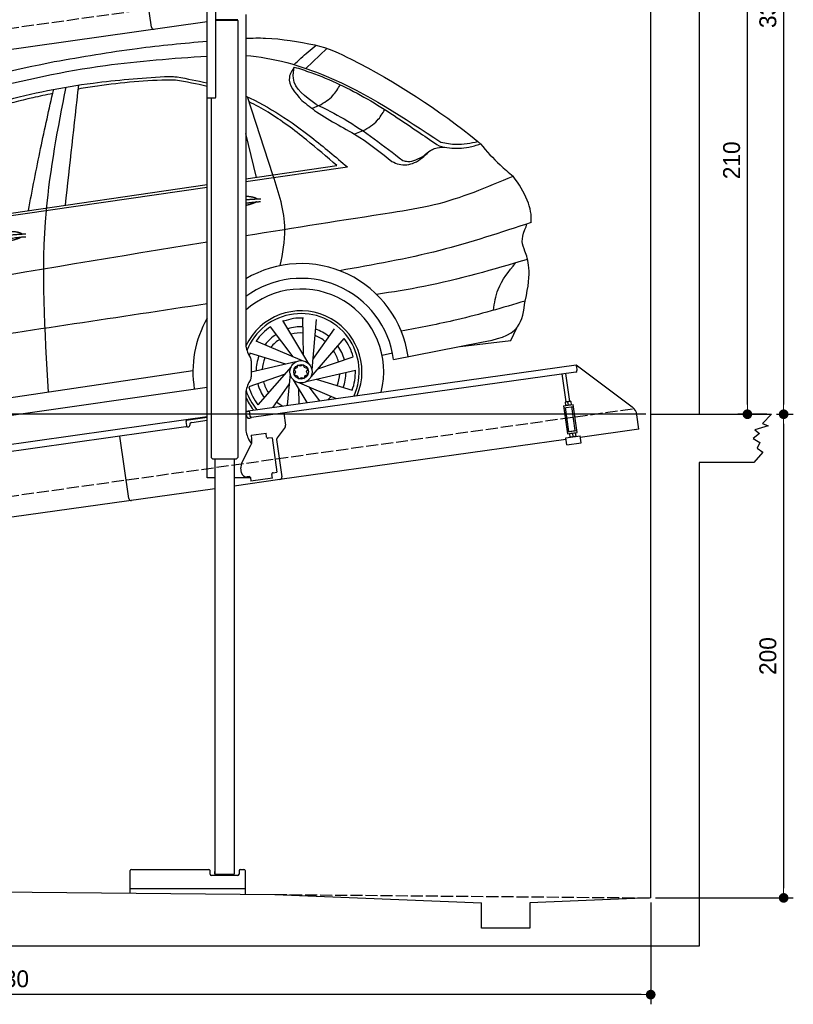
# Model space of a CAD drawing. Extents: x 13 to 6414, y -200 to 6101.
# Tile 5 of 6: x 3214 to 6414, y -200 to 3871. Entities that reach past the tile are written whole.
import ezdxf

# ---------------------------------------------------------------- set-up
doc = ezdxf.new("R2010")
doc.units = 0
doc.header["$LTSCALE"] = 10
doc.header["$MEASUREMENT"] = 0
doc.linetypes.add('GEN3', pattern=[6.25, 5, -1.25])
doc.layers.get('0').update_dxf_attribs({"linetype": 'CONTINUOUS'})
doc.layers.get('DEFPOINTS').update_dxf_attribs({"linetype": 'CONTINUOUS'})
doc.layers.add('3', color=6, linetype='GEN3')
doc.layers.add('CAR', color=1, linetype='CONTINUOUS')
doc.layers.add('AM_0', color=7, linetype='CONTINUOUS', lineweight=30)
doc.layers.add('AM_5', color=3, linetype='CONTINUOUS', lineweight=15)
doc.dimstyles.new('KLAUS_DXF', dxfattribs={"dimscale": 20, "dimtxt": 3.5, "dimasz": 2, "dimexe": 2, "dimexo": 1, "dimgap": 1.5, "dimtad": 1, "dimlfac": 0.1, "dimdsep": 46, "dimtxsty": 'Standard', "dimblk": 'DOT', "dimcen": 2, "dimclrd": 256, "dimclre": 256, "dimclrt": 2, "dimadec": 0, "dimazin": 0, "dimtfac": 1, "dimtmove": 2, "dimatfit": 3, "dimfxl": 1, "dimtolj": 1, "dimarcsym": 0})

# ---------------------------------------------------------------- blocks, each defined once
blk = doc.blocks.new('_DOT')
at = {"color": 0, "linetype": 'ByBlock'}
blk.add_line((-0.5, 0), (-1, 0), dxfattribs=at)
at = {"color": 0, "linetype": 'ByBlock', "const_width": 0.5}
blk.add_lwpolyline([(-0.25, 0, 1), (0.25, 0, 1)], format="xyb", close=True, dxfattribs=at)
blk = doc.blocks.new('*D9')
at = {"layer": 'AM_5', "lineweight": -2, "transparency": 16777216}
for p, q in [((5804.1, 2240), (84.1, 2240)), ((124.1, 330), (124.1, 2200)), ((504.1, 290), (84.1, 290))]:
    blk.add_line(p, q, dxfattribs=at)
at = {"layer": 'DEFPOINTS', "color": 0, "transparency": 16777216}
for p in [(124.1, 2240), (5824.1, 2240), (524.1, 290)]:
    blk.add_point(p, dxfattribs=at)
at = {"layer": 'AM_5', "lineweight": -2, "transparency": 16777216, "xscale": 40, "yscale": 40, "zscale": 40}
for p, rotation in [((124.1, 2240), 90), ((124.1, 290), 270)]:
    blk.add_blockref('_DOT', p, dxfattribs=dict(at, rotation=rotation))
at = {"layer": 'AM_5', "color": 2, "transparency": 16777216, "insert": (59.1, 1265), "char_height": 70, "attachment_point": 5, "rotation": 90}
blk.add_mtext('\\A1;195', dxfattribs=at)
blk = doc.blocks.new('*D10')
at = {"layer": 'AM_5', "lineweight": -2, "transparency": 16777216}
for p, q in [((504.1, 3240), (84.1, 3240)), ((124.1, 2280), (124.1, 3200)), ((5804.1, 2240), (84.1, 2240))]:
    blk.add_line(p, q, dxfattribs=at)
at = {"layer": 'DEFPOINTS', "color": 0, "transparency": 16777216}
for p in [(124.1, 3240), (524.1, 3240), (5824.1, 2240)]:
    blk.add_point(p, dxfattribs=at)
at = {"layer": 'AM_5', "lineweight": -2, "transparency": 16777216, "xscale": 40, "yscale": 40, "zscale": 40}
for p, rotation in [((124.1, 3240), 90), ((124.1, 2240), 270)]:
    blk.add_blockref('_DOT', p, dxfattribs=dict(at, rotation=rotation))
at = {"layer": 'AM_5', "color": 2, "transparency": 16777216, "insert": (59.1, 2740), "char_height": 70, "attachment_point": 5, "rotation": 90}
blk.add_mtext('\\A1;100', dxfattribs=at)
blk = doc.blocks.new('*D11')
at = {"layer": 'AM_5', "lineweight": -2, "transparency": 16777216}
for p, q in [((6044.1, 4340), (6264.1, 4340)), ((6224.1, 2280), (6224.1, 4300)), ((6304.1, 2240), (6184.1, 2240))]:
    blk.add_line(p, q, dxfattribs=at)
at = {"layer": 'DEFPOINTS', "color": 0, "transparency": 16777216}
for p in [(6024.1, 4340), (6224.1, 4340), (6324.1, 2240)]:
    blk.add_point(p, dxfattribs=at)
at = {"layer": 'AM_5', "lineweight": -2, "transparency": 16777216, "xscale": 40, "yscale": 40, "zscale": 40}
for p, rotation in [((6224.1, 4340), 90), ((6224.1, 2240), 270)]:
    blk.add_blockref('_DOT', p, dxfattribs=dict(at, rotation=rotation))
at = {"layer": 'AM_5', "color": 2, "transparency": 16777216, "insert": (6159.1, 3290), "char_height": 70, "attachment_point": 5, "rotation": 90}
blk.add_mtext('\\A1;210', dxfattribs=at)
blk = doc.blocks.new('*D12')
at = {"layer": 'AM_5', "lineweight": -2, "transparency": 16777216}
for p, q in [((6344.1, 2240), (6414.1, 2240)), ((6374.1, 2200), (6374.1, 280)), ((5844.1, 240), (6414.1, 240))]:
    blk.add_line(p, q, dxfattribs=at)
at = {"layer": 'DEFPOINTS', "color": 0, "transparency": 16777216}
for p in [(6324.1, 2240), (5824.1, 240), (6374.1, 240)]:
    blk.add_point(p, dxfattribs=at)
at = {"layer": 'AM_5', "lineweight": -2, "transparency": 16777216, "xscale": 40, "yscale": 40, "zscale": 40}
for p, rotation in [((6374.1, 2240), 90), ((6374.1, 240), 270)]:
    blk.add_blockref('_DOT', p, dxfattribs=dict(at, rotation=rotation))
at = {"layer": 'AM_5', "color": 2, "transparency": 16777216, "insert": (6309.1, 1240), "char_height": 70, "attachment_point": 5, "rotation": 90}
blk.add_mtext('\\A1;200', dxfattribs=at)
blk = doc.blocks.new('*D13')
at = {"layer": 'AM_5', "lineweight": -2, "transparency": 16777216}
for p, q in [((524.1, 270), (524.1, -200)), ((5824.1, 220.9), (5824.1, -200)), ((5784.1, -160), (564.1, -160))]:
    blk.add_line(p, q, dxfattribs=at)
at = {"layer": 'DEFPOINTS', "color": 0, "transparency": 16777216}
for p in [(524.1, 290), (5824.1, 240.9), (524.1, -160)]:
    blk.add_point(p, dxfattribs=at)
at = {"layer": 'AM_5', "lineweight": -2, "transparency": 16777216, "xscale": 40, "yscale": 40, "zscale": 40, "rotation": 180}
blk.add_blockref('_DOT', (524.1, -160), dxfattribs=at)
at = {"layer": 'AM_5', "lineweight": -2, "transparency": 16777216, "xscale": 40, "yscale": 40, "zscale": 40}
blk.add_blockref('_DOT', (5824.1, -160), dxfattribs=at)
at = {"layer": 'AM_5', "color": 2, "transparency": 16777216, "insert": (3174.1, -95), "char_height": 70, "attachment_point": 5}
blk.add_mtext('\\A1;530', dxfattribs=at)
blk = doc.blocks.new('*D14')
at = {"layer": 'AM_5', "lineweight": -2, "transparency": 16777216}
for p, q in [((5844.1, 5590), (6414.1, 5590)), ((6374.1, 5550), (6374.1, 2280)), ((6344.1, 2240), (6414.1, 2240))]:
    blk.add_line(p, q, dxfattribs=at)
at = {"layer": 'DEFPOINTS', "color": 0, "transparency": 16777216}
for p in [(5824.1, 5590), (6324.1, 2240), (6374.1, 2240)]:
    blk.add_point(p, dxfattribs=at)
at = {"layer": 'AM_5', "lineweight": -2, "transparency": 16777216, "xscale": 40, "yscale": 40, "zscale": 40}
for p, rotation in [((6374.1, 5590), 90), ((6374.1, 2240), 270)]:
    blk.add_blockref('_DOT', p, dxfattribs=dict(at, rotation=rotation))
at = {"layer": 'AM_5', "color": 2, "transparency": 16777216, "insert": (6309.1, 3915), "char_height": 70, "attachment_point": 5, "rotation": 90}
blk.add_mtext('\\A1;335', dxfattribs=at)
blk = doc.blocks.new('Car 175  EG')
at = {"layer": 'CAR'}
for p, q in [((17942.7, 2925.1), (18029.7, 3007.7)), ((17807.2, 2484.1), (17701.6, 2806.9)), ((17998.3, 2771.1), (17969.5, 2758.7)), ((17738.9, 2474.2), (17694.5, 2655.1)), ((18179.5, 2666.2), (18144.5, 2652.6)), ((17694.5, 2467.7), (18071.6, 2522.7)), ((17694.5, 2456.6), (18114.8, 2517.3)), ((15904.4, 2206.8), (17534.5, 2444.4)), ((15837.3, 2188.3), (17534.5, 2433.4)), ((17955.3, 1703.5), (17848.1, 1882.3)), ((17933.5, 1739.9), (17930.9, 1895.1)), ((17968.7, 1678.3), (17987, 1886)), ((17890.7, 1732.6), (17797.3, 1856.7)), ((17972.4, 1720.6), (18061.5, 1847.8)), ((18790.6, 1800.4), (18815.7, 1851.6)), ((17929.7, 1716), (17737.9, 1797.6)), ((17964.7, 1650.1), (18101.6, 1807.4)), ((18306.1, 1721.4), (18669.7, 1792.2)), ((18582, 1775.1), (18790.6, 1800.4)), ((18790.6, 1800.4), (18790.6, 1800.4)), ((17860.4, 1701.6), (17711.9, 1747)), ((17901.7, 1711.1), (17717.5, 1668.7)), ((17992.6, 1682.1), (18139.4, 1732.6)), ((18258.8, 1739.1), (18301.3, 1749.3)), ((18262.9, 1713), (18263.1, 1713.1)), ((17476, 1674.8), (15621.3, 1399.3)), ((17881.9, 1690.6), (17744.9, 1533.3)), ((17944.9, 1629.7), (18148.1, 1676.4)), ((17854, 1658.6), (17707.2, 1608.1)), ((17877.9, 1662.4), (17866.4, 1531.8)), ((17891.3, 1637.2), (17947.6, 1543.3)), ((17986.2, 1639.2), (18134.7, 1593.7)), ((15569.8, 1327.3), (17534.5, 1606.5)), ((17874.2, 1620.1), (17807.2, 1524.5)), ((17913.1, 1600.9), (17914.1, 1538.6)), ((17916.9, 1624.7), (18068.4, 1560.2)), ((17955.9, 1608.1), (17999.3, 1550.5))]:
    blk.add_line(p, q, dxfattribs=at)
for points in [[(17905.8, 1686.2), (17894.4, 1680.6), (17899.7, 1669.8)], [(17899.7, 1669.8), (17895.5, 1658.4), (17907.5, 1653.9)], [(17920.9, 1693.7), (17910, 1697.7), (17905.8, 1686.2)], [(17937.8, 1687.5), (17932, 1699.2), (17920.9, 1693.7)], [(17946.4, 1669.9), (17951.1, 1682.6), (17937.8, 1687.5)], [(17940.8, 1654.6), (17951.4, 1659.8), (17946.4, 1669.9)], [(17907.5, 1653.9), (17913.7, 1641.3), (17925.7, 1647.2)], [(17925.7, 1647.2), (17936.6, 1643.2), (17940.8, 1654.6)]]:
    blk.add_lwpolyline(points, dxfattribs=at)
for radius in [46.1, 30.3]:
    blk.add_circle((17923.3, 1670.4), radius, dxfattribs=at)
for centre, radius, start, end in [((17923.3, 1670.4), 447.3, 8.0671, 120.7621), ((17923.3, 1670.6), 386.1, 7.5724, 126.344), ((17923.3, 1670.4), 342.3, 345.8099, 131.9522), ((17923.3, 1670.4), 252, 337.145, 154.8531), ((17923.3, 1670.4), 447.3, 150.3599, 189.1903), ((17923.3, 1670.4), 240.7, 335.5176, 158.5341), ((17926.3, 1667.8), 224.9, 88.0717, 109.5368), ((17923.3, 1670.4), 224.9, 124.0717, 145.5368), ((17923.3, 1670.4), 186, 87.4635, 107.1092), ((17923.3, 1670.4), 186, 51.4635, 71.1092), ((17923.3, 1670.4), 186, 123.4635, 143.1092), ((17923.3, 1670.4), 160.5, 122.9034, 140.8524), ((17923.3, 1670.4), 160.5, 86.9034, 104.8524), ((17923.3, 1670.4), 160.5, 50.9034, 68.8524), ((17923.3, 1670.4), 224.9, 16.0717, 37.5368), ((17923.3, 1670.4), 160.5, 14.9034, 32.8524), ((17923.3, 1670.4), 186, 15.4635, 35.1092), ((17923.3, 1670.4), 224.9, 160.0717, 162.5691), ((17923.3, 1670.4), 186, 159.4635, 179.1092), ((17923.3, 1670.4), 160.5, 158.9034, 176.8524), ((17923.3, 1670.4), 224.9, 340.0717, 1.5368), ((17923.3, 1670.4), 160.5, 194.9034, 212.8524), ((17923.3, 1670.4), 160.5, 338.9034, 356.8524), ((17923.3, 1670.4), 186, 339.4635, 359.1092), ((17923.3, 1670.4), 240.7, 199.0232, 220.2006), ((17923.3, 1670.4), 224.9, 196.0717, 217.5368), ((17923.3, 1670.4), 186, 195.4635, 215.1092), ((17923.3, 1670.4), 252, 204.7758, 218.5906), ((17923.3, 1670.4), 160.5, 314.3716, 320.8524), ((17923.3, 1670.4), 186, 231.4635, 231.5763), ((17923.3, 1670.4), 160.5, 230.9034, 242.1976)]:
    blk.add_arc(centre, radius, start, end, dxfattribs=at)
for points, degree, knots in [([(16902.4, 2952.8), (17016.6, 2972.7), (17226.3, 3009.3), (17438, 3029.4), (17534.5, 3037.6)], 3, [0, 0, 0, 0, 347.738814, 638.059887, 638.059887, 638.059887, 638.059887]), ([(17694.5, 3049.3), (17721.9, 3050.5), (17817.8, 3052.9), (17912.6, 3035), (17980.2, 3022.2)], 3, [36.023232, 36.023232, 36.023232, 36.023232, 118.259253, 323.761641, 323.761641, 323.761641, 323.761641]), ([(17980.2, 3022.2), (18034.4, 3009.8), (18273.4, 2897.4), (18490.6, 2755.8), (18654.8, 2622.5)], 3, [0, 0, 0, 0, 159.874644, 787.271793, 787.271793, 787.271793, 787.271793]), ([(15618.2, 2264.7), (15674.3, 2311.2), (15844.4, 2452.1), (16141.1, 2707.5), (16615.8, 2842.2), (17080.9, 2943.8), (17393.7, 2966.3), (17534.5, 2975.9)], 3, [0, 0, 0, 0, 218.844855, 663.888154, 1156.086056, 1672.421782, 2095.069104, 2095.069104, 2095.069104, 2095.069104]), ([(17694.5, 2978.2), (17808.4, 2969.7), (18101.8, 2885.4), (18349.4, 2720.7), (18501.7, 2619.5)], 3, [139.277208, 139.277208, 139.277208, 139.277208, 481.738996, 1029.18941, 1029.18941, 1029.18941, 1029.18941]), ([(15870.3, 2323.5), (15905.1, 2361.8), (16002.8, 2464), (16183.7, 2597.6), (16428.6, 2705), (16716.3, 2804.6), (17034, 2867.2), (17259.6, 2884.4), (17358.3, 2891.9)], 3, [117.352309, 117.352309, 117.352309, 117.352309, 272.540859, 541.806129, 784.156862, 1072.446581, 1454.195977, 1751.061842, 1751.061842, 1751.061842, 1751.061842]), ([(17404.3, 2875.7), (17398, 2875.8), (17289.8, 2877.4), (17155.3, 2862.8), (17028.2, 2843.7), (17002, 2839.5)], 3, [0, 0, 0, 0, 18.992086, 324.700837, 404.11148, 404.11148, 404.11148, 404.11148]), ([(16895.9, 2820.7), (16868.2, 2815.3), (16735.5, 2787.6), (16485.8, 2714.9), (16203.2, 2589.4), (16018.5, 2448.5), (15942, 2373.8), (15919.7, 2351.2)], 3, [511.867426, 511.867426, 511.867426, 511.867426, 596.429185, 918.958376, 1290.506038, 1516.177085, 1611.41328, 1611.41328, 1611.41328, 1611.41328]), ([(17694.5, 2810.2), (17791.8, 2766.1), (17936.9, 2668.7), (18066.4, 2558.5), (18114.8, 2517.3)], 3, [295.386562, 295.386562, 295.386562, 295.386562, 615.655515, 806.888338, 806.888338, 806.888338, 806.888338]), ([(18071.6, 2522.7), (18029.9, 2558.7), (17939, 2637.2), (17818.8, 2727.3), (17735.2, 2773.2), (17708.3, 2786.4)], 3, [0, 0, 0, 0, 165.293778, 360.516734, 449.744426, 449.744426, 449.744426, 449.744426]), ([(17986.3, 2775.9), (18025.5, 2757.3), (18152.1, 2692.4), (18265.4, 2605.1), (18344.3, 2544.3)], 3, [173.791125, 173.791125, 173.791125, 173.791125, 304.040601, 601.261725, 601.261725, 601.261725, 601.261725]), ([(17694.5, 2233.7), (17895.9, 2266.1), (18156, 2307.4), (18531.3, 2365.3), (18693.2, 2434), (18800.4, 2479.4)], 3, [2383.729371, 2383.729371, 2383.729371, 2383.729371, 2995.204796, 3172.367939, 3519.626933, 3519.626933, 3519.626933, 3519.626933]), ([(17694.5, 2396.5), (17707.3, 2396.3), (17719.7, 2394.8), (17729.9, 2392.3), (17737.5, 2389.1), (17741.6, 2385.6), (17741.8, 2385.4)], 5, [0.3470471, 0.3470471, 0.3470471, 0.3470471, 0.3470471, 0.3470471, 0.500106, 0.5095952, 0.5095952, 0.5095952, 0.5095952, 0.5095952, 0.5095952]), ([(17738.5, 2372.9), (17735.1, 2370.6), (17728.9, 2367.5), (17720.3, 2364.4), (17709.7, 2361.3), (17697.6, 2358.4), (17694.5, 2357.6)], 5, [0.6133618, 0.6133618, 0.6133618, 0.6133618, 0.6133618, 0.6133618, 0.700106, 0.7294819, 0.7294819, 0.7294819, 0.7294819, 0.7294819, 0.7294819]), ([(18850.4, 1962.9), (18879.9, 2086.6), (18846.6, 2177), (18830.3, 2220.4), (18857, 2274.5), (18855.2, 2281.3)], 3, [0, 0, 0, 0, 191.520738, 358.507699, 388.935799, 388.935799, 388.935799, 388.935799]), ([(16611.3, 2214.3), (16614.7, 2222.5), (16638.9, 2239.9), (16692.8, 2256.8), (16739.6, 2253.7), (16764.7, 2244.8), (16770, 2240.2), (16770.2, 2240)], 5, [0.0314681, 0.0314681, 0.0314681, 0.0314681, 0.0314681, 0.0314681, 0.300106, 0.500106, 0.5095952, 0.5095952, 0.5095952, 0.5095952, 0.5095952, 0.5095952]), ([(16766.9, 2227.5), (16763.5, 2225.2), (16746.7, 2217), (16713.5, 2208.3), (16667.2, 2200.5), (16635.8, 2199.7), (16622.5, 2202.2)], 5, [0.6133618, 0.6133618, 0.6133618, 0.6133618, 0.6133618, 0.6133618, 0.700106, 0.9252293, 0.9252293, 0.9252293, 0.9252293, 0.9252293, 0.9252293]), ([(17534.5, 1951.4), (17167.9, 1895.6), (16474.5, 1790.1), (15779.9, 1692.9), (15452.5, 1647)], 3, [47.181125, 47.181125, 47.181125, 47.181125, 1159.478774, 2151.345069, 2151.345069, 2151.345069, 2151.345069])]:
    blk.add_open_spline(points, degree=degree, knots=knots, dxfattribs=at)
for points in [[(17894.3, 2940.5), (17952.3, 2993.3), (17985.2, 3021)], [(15330.2, 2061.6), (15870.1, 2565), (16411.1, 2831.7), (16902.4, 2952.8)], [(17358.3, 2891.9), (17391, 2891.1), (17411, 2889.5)], [(17895.3, 2930.6), (17874.9, 2888.6), (17926.4, 2792.6)], [(17986.3, 2775.9), (17891.7, 2884.9), (17895.3, 2930.6)], [(17895.3, 2930.6), (17963.2, 2908.2), (18197.4, 2798.5), (18415.9, 2657.3), (18494.3, 2604.2)], [(16948.4, 2359), (17003.8, 2856)], [(17998.3, 2771.1), (18055, 2812.7), (18085.7, 2857.5)], [(16795.5, 2336.7), (16845.9, 2593.7), (16899.9, 2838.4)], [(16949.8, 2847.4), (16868.6, 2337.3), (16877.6, 1585.9)], [(17926.4, 2792.6), (17987.2, 2745.9), (18166.7, 2638.9), (18299.4, 2540)], [(18179.5, 2666.2), (18238.4, 2709.2), (18269.7, 2754.5)], [(18494.3, 2604.2), (18537.2, 2596.4), (18617.1, 2599.2), (18665.1, 2612.6)], [(18501.7, 2619.5), (18565.1, 2610.9), (18654.8, 2622.5)], [(18665.1, 2612.6), (18746.8, 2525.6), (18800.4, 2479.4)], [(18299.4, 2540), (18328.7, 2528.6), (18392.1, 2535.1), (18452.2, 2580.2)], [(18432.1, 2564.5), (18458.9, 2585.5), (18476, 2593.9), (18518, 2599.4)], [(18344.3, 2544.3), (18364.4, 2540.1), (18432.1, 2564.5)], [(17837.2, 2109.3), (17856.6, 2260.3), (17807.2, 2484.1)], [(18874.8, 2287.8), (18496.8, 2171.9), (18082.5, 2088.4)], [(18860.3, 2135.2), (18430.9, 2023), (18236.1, 1990.1)], [(18719.2, 1924.7), (18738.6, 2010.9), (18811.1, 2120.7)], [(18850.4, 1962.9), (18568.3, 1885.4), (18337.7, 1838.7)], [(18669.7, 1792.2), (18819.2, 1856.1), (18850.4, 1962.9)]]:
    blk.add_spline(points, degree=3, dxfattribs=at)
for points, degree in [([(17534.5, 2850.5), (17491.6, 2861.2), (17448, 2868.5), (17404.3, 2875.7)], 3), ([(17411, 2889.5), (17452.4, 2882), (17493.8, 2874.4), (17534.5, 2864.7)], 3), ([(18665.1, 2612.6), (18661.7, 2615.9), (18658.2, 2619.2), (18654.8, 2622.5)], 3), ([(18874.8, 2287.8), (18881.8, 2346.7), (18850.4, 2411.4), (18800.4, 2479.4)], 3), ([(17694.5, 2381.8), (17724, 2384.9), (17756.7, 2386)], 2), ([(17694.5, 2367.9), (17723.7, 2371.9), (17755.9, 2374.3)], 2), ([(16605.4, 2212.3), (16678.6, 2237), (16785.1, 2240.6)], 2), ([(15344.8, 1838.9), (16073.8, 1963.9), (16802.9, 2088.9), (17534.5, 2207.8)], 3), ([(16611.9, 2199.1), (16683.9, 2221.3), (16784.3, 2228.9)], 2)]:
    blk.add_open_spline(points, degree=degree, dxfattribs=at)

msp = doc.modelspace()

# ---------------------------------------------------------------- linework, layer by layer
for p, q in [((6024.074, 5790), (6024.074, 2240)), ((5824.081, 240), (5824.081, 5590)), ((3758.719, 3840.119), (3722.534, 4097.589)), ((3988.805, 3547.64), (3988.805, 4027.64)), ((4024.805, 3550.64), (4024.805, 3907.64)), ((4115.806, 3871.375), (4024.805, 3871.375)), ((4112.806, 3869.643), (4024.805, 3869.643)), ((4115.806, 3867.911), (4024.805, 3867.911)), ((4112.806, 3869.643), (4115.806, 3871.375)), ((4112.806, 3869.643), (4115.806, 3867.911)), ((4113.805, 3869.066), (4113.805, 3870.22)), ((4115.797, 3867.911), (4115.899, 2061.649)), ((4148.805, 3892.64), (4148.805, 2534.272)), ((3988.805, 3862.357), (1284.081, 3482.233)), ((3988.805, 1977.64), (3988.805, 3547.64)), ((3988.805, 3547.64), (4021.805, 3547.64)), ((4005.81, 3547.64), (4005.893, 2061.638)), ((4162.203, 2484.272), (4168.456, 2473.441)), ((4148.805, 2252.792), (5515.695, 2444.896)), ((4171.805, 2460.941), (4171.805, 2394.338)), ((5516.808, 2436.974), (5515.695, 2444.896)), ((5515.695, 2444.896), (5747.632, 2270.119)), ((5514.919, 2414.492), (4173.105, 2225.912)), ((5473.725, 2290.856), (5457.483, 2406.42)), ((5489.569, 2293.082), (5473.327, 2408.647)), ((5516.808, 2436.974), (5519.174, 2420.139)), ((4168.456, 2381.838), (4162.203, 2371.008)), ((4148.805, 2321.008), (4148.805, 2184.697)), ((5463.901, 2274.53), (5503.512, 2280.096)), ((5470.506, 2290.403), (5469.824, 2289.87)), ((5469.824, 2289.87), (5471.763, 2276.072)), ((5492.787, 2293.535), (5470.506, 2290.403)), ((5483.497, 2278.803), (5481.856, 2290.479)), ((5492.787, 2293.535), (5493.59, 2293.21)), ((5493.59, 2293.21), (5495.53, 2279.412)), ((5519.795, 2164.235), (5503.512, 2280.096)), ((4164.536, 2250.963), (4148.805, 2248.753)), ((4167.458, 2230.168), (4163.979, 2254.925)), ((4306.792, 2244.701), (4313.87, 2194.338)), ((5463.901, 2274.53), (5480.184, 2158.668)), ((5465.015, 2266.607), (5504.625, 2272.174)), ((5485.418, 2168.492), (5471.501, 2267.519)), ((5472.566, 2275.747), (5471.763, 2276.072)), ((5494.847, 2278.879), (5495.53, 2279.412)), ((5512.056, 2172.236), (5498.139, 2271.263)), ((5824.081, 2240), (6324.081, 2240)), ((6324.081, 2240), (6286.374, 2202.153)), ((1284.081, 1850.181), (3901.558, 2218.044)), ((3901.558, 2218.044), (3988.805, 2230.305)), ((3901.558, 2218.044), (3902.671, 2210.121)), ((3988.805, 2226.266), (3902.115, 2214.083)), ((3905.037, 2193.287), (3902.671, 2210.121)), ((3925.927, 2206.321), (3988.805, 2215.158)), ((4155.08, 2228.428), (4155.219, 2227.438)), ((4160.866, 2223.182), (4165.818, 2223.878)), ((5775.306, 2178.433), (5767.054, 2237.146)), ((6286.374, 2202.153), (6310.65, 2192.163)), ((3900.782, 2187.64), (1284.081, 1819.886)), ((3908.348, 2187.693), (3913.299, 2188.389)), ((3917.555, 2194.036), (3917.416, 2195.027)), ((4170.748, 2152.873), (4233.134, 2161.641)), ((4235.361, 2145.797), (4233.134, 2161.641)), ((4311.953, 2186.928), (4278.64, 2142.719)), ((5479.071, 2166.59), (5518.682, 2172.157)), ((5480.184, 2158.668), (5519.795, 2164.235)), ((5485.418, 2168.492), (5512.056, 2172.236)), ((5488.849, 2159.886), (5488.167, 2159.353)), ((5488.167, 2159.353), (5490.106, 2145.554)), ((5490.954, 2168.26), (5490.815, 2169.251)), ((5500.199, 2159.961), (5501.84, 2148.286)), ((5506.799, 2170.487), (5506.659, 2171.477)), ((5511.13, 2163.017), (5511.933, 2162.693)), ((5511.933, 2162.693), (5513.873, 2148.895)), ((5775.306, 2178.433), (5532.69, 2144.336)), ((6273.522, 2160.767), (6248.531, 2140.074)), ((6310.65, 2192.163), (6254.243, 2175.752)), ((6254.243, 2175.752), (6273.522, 2160.767)), ((3664.643, 1891.897), (3628.458, 2149.367)), ((3664.643, 1891.897), (3628.458, 2149.367)), ((4162.203, 2134.697), (4172.244, 2117.305)), ((4170.748, 2152.873), (4172.974, 2137.029)), ((4173.564, 2132.83), (4172.974, 2137.029)), ((4235.361, 2145.797), (4235.5, 2144.807)), ((4241.148, 2140.551), (4242.138, 2140.69)), ((4257.982, 2142.917), (4242.138, 2140.69)), ((4257.982, 2142.917), (4278.023, 2000.319)), ((4276.723, 2135.309), (4298.415, 1980.968)), ((5473.274, 2135.986), (4289.904, 1969.674)), ((5472.342, 2142.62), (5531.758, 2150.971)), ((5476.517, 2112.912), (5472.342, 2142.62)), ((5476.517, 2112.912), (5535.933, 2121.263)), ((5490.909, 2145.23), (5490.106, 2145.554)), ((5513.19, 2148.361), (5513.873, 2148.895)), ((5535.933, 2121.263), (5531.758, 2150.971)), ((6248.531, 2140.074), (6274.95, 2122.949)), ((6274.95, 2122.949), (6264.954, 2099.402)), ((4132.62, 2038.529), (4170.09, 2112.069)), ((6287.802, 2082.991), (6251.387, 2040)), ((6264.954, 2099.402), (6287.802, 2082.991)), ((4012.894, 2054.638), (4005.893, 2061.638)), ((4108.894, 2054.643), (4012.894, 2054.638)), ((4020.894, 2054.638), (4020.99, 338.625)), ((4100.894, 2054.643), (4100.987, 338.655)), ((4108.894, 2054.643), (4115.899, 2061.649)), ((6024.074, 2040), (6024.074, 40)), ((6251.387, 2040), (6024.074, 2040)), ((4131.929, 1997.963), (4129.146, 2017.769)), ((4262.179, 1998.092), (4261.189, 1997.953)), ((4262.179, 1998.092), (4278.023, 2000.319)), ((4020.898, 1977.64), (3988.805, 1977.64)), ((4168.11, 1977.64), (4100.898, 1977.64)), ((4289.904, 1969.674), (4100.9, 1943.111)), ((4162.44, 1982.055), (4154.518, 1980.941)), ((4168.087, 1977.799), (4170.175, 1962.945)), ((4259.299, 1975.471), (4170.175, 1962.945)), ((4256.933, 1992.305), (4257.072, 1991.315)), ((4259.299, 1975.471), (4257.072, 1991.315)), ((4020.901, 1931.868), (1284.081, 1547.233)), ((3670.975, 259.741), (3670.975, 352.642)), ((3675.975, 357.642), (3995.975, 357.642)), ((4000.975, 337.642), (4000.975, 352.642)), ((4115.975, 332.642), (4005.975, 332.642)), ((4020.976, 338.639), (4020.976, 349.639)), ((4021.976, 337.639), (4020.976, 338.639)), ((4021.976, 337.639), (4099.976, 337.644)), ((4034.976, 337.64), (4034.976, 332.642)), ((4086.976, 337.643), (4086.976, 332.642)), ((4099.976, 337.644), (4100.987, 338.655)), ((4120.975, 352.642), (4120.975, 337.642)), ((4125.975, 357.642), (4140.975, 357.642)), ((4145.975, 352.642), (4145.975, 255.174)), ((524.081, 290), (4269.081, 253.99)), ((4145.975, 277.642), (3670.975, 277.642)), ((4269.081, 253.99), (5124.081, 219.912)), ((5124.081, 115), (5124.081, 219.912)), ((5824.081, 240), (5323.626, 219.912)), ((5323.626, 219.912), (5324.081, 115)), ((5324.081, 115), (5124.081, 115)), ((6024.074, 40), (324.09, 40))]:
    msp.add_line(p, q)
msp.add_polyline3d([(4168.084, 1977.803, 0), (4168.084, 1977.803, 0), (4168.084, 1977.813, 0), (4168.084, 1977.823, 0), (4168.084, 1977.833, 0), (4168.084, 1977.833, 0), (4168.084, 1977.843, 0), (4168.084, 1977.853, 0), (4168.074, 1977.863, 0), (4168.074, 1977.863, 0), (4168.074, 1977.873, 0), (4168.074, 1977.883, 0), (4168.074, 1977.893, 0), (4168.074, 1977.903, 0), (4168.074, 1977.903, 0), (4168.074, 1977.913, 0), (4168.064, 1977.923, 0), (4168.064, 1977.933, 0), (4168.064, 1977.933, 0), (4168.064, 1977.943, 0), (4168.064, 1977.953, 0), (4168.064, 1977.963, 0), (4168.064, 1977.963, 0), (4168.064, 1977.973, 0), (4168.054, 1977.983, 0), (4168.054, 1977.993, 0), (4168.054, 1978.003, 0), (4168.054, 1978.003, 0), (4168.054, 1978.013, 0), (4168.054, 1978.023, 0), (4168.054, 1978.033, 0), (4168.044, 1978.033, 0), (4168.044, 1978.043, 0), (4168.044, 1978.053, 0), (4168.044, 1978.063, 0), (4168.044, 1978.063, 0), (4168.044, 1978.073, 0), (4168.034, 1978.083, 0), (4168.034, 1978.093, 0), (4168.034, 1978.103, 0), (4168.034, 1978.103, 0), (4168.034, 1978.113, 0), (4168.034, 1978.123, 0), (4168.034, 1978.133, 0), (4168.024, 1978.133, 0), (4168.024, 1978.143, 0), (4168.024, 1978.153, 0), (4168.024, 1978.163, 0), (4168.024, 1978.163, 0), (4168.024, 1978.173, 0), (4168.014, 1978.183, 0), (4168.014, 1978.193, 0), (4168.014, 1978.203, 0), (4168.014, 1978.203, 0), (4168.014, 1978.213, 0), (4168.014, 1978.223, 0), (4168.004, 1978.233, 0), (4168.004, 1978.233, 0), (4168.004, 1978.243, 0), (4168.004, 1978.253, 0), (4168.004, 1978.263, 0), (4167.994, 1978.273, 0), (4167.994, 1978.273, 0), (4167.994, 1978.283, 0), (4167.994, 1978.293, 0), (4167.994, 1978.303, 0), (4167.984, 1978.303, 0), (4167.984, 1978.313, 0), (4167.984, 1978.323, 0), (4167.984, 1978.333, 0), (4167.984, 1978.333, 0), (4167.984, 1978.343, 0), (4167.974, 1978.353, 0), (4167.974, 1978.363, 0), (4167.974, 1978.373, 0), (4167.974, 1978.373, 0), (4167.974, 1978.383, 0), (4167.964, 1978.393, 0), (4167.964, 1978.403, 0), (4167.964, 1978.403, 0), (4167.964, 1978.413, 0), (4167.954, 1978.423, 0), (4167.954, 1978.433, 0), (4167.954, 1978.433, 0), (4167.954, 1978.443, 0), (4167.954, 1978.453, 0), (4167.944, 1978.463, 0), (4167.944, 1978.473, 0), (4167.944, 1978.473, 0), (4167.944, 1978.483, 0), (4167.944, 1978.493, 0), (4167.934, 1978.503, 0), (4167.934, 1978.503, 0), (4167.934, 1978.513, 0), (4167.934, 1978.523, 0), (4167.924, 1978.533, 0), (4167.924, 1978.533, 0), (4167.924, 1978.543, 0), (4167.924, 1978.553, 0), (4167.914, 1978.563, 0), (4167.914, 1978.573, 0), (4167.914, 1978.573, 0), (4167.914, 1978.583, 0), (4167.914, 1978.593, 0), (4167.904, 1978.603, 0), (4167.904, 1978.603, 0), (4167.904, 1978.613, 0), (4167.904, 1978.623, 0), (4167.894, 1978.633, 0), (4167.894, 1978.633, 0), (4167.894, 1978.643, 0), (4167.894, 1978.653, 0), (4167.884, 1978.663, 0), (4167.884, 1978.673, 0), (4167.884, 1978.673, 0), (4167.884, 1978.683, 0), (4167.874, 1978.693, 0), (4167.874, 1978.703, 0), (4167.874, 1978.703, 0), (4167.874, 1978.713, 0), (4167.864, 1978.723, 0), (4167.864, 1978.733, 0), (4167.864, 1978.733, 0), (4167.854, 1978.743, 0), (4167.854, 1978.753, 0), (4167.854, 1978.763, 0), (4167.854, 1978.763, 0), (4167.844, 1978.773, 0)])
for centre, radius, start, end in [((3768.621, 3841.511), 10, 188, 278), ((4021.805, 3550.64), 3, 270, 0), ((4248.805, 2534.272), 100, 180, 210), ((4146.805, 2460.941), 25, 0, 30), ((5514.223, 2419.443), 5, 278, 8), ((4248.805, 2321.008), 100, 150, 180), ((4146.805, 2394.338), 25, 330, 0), ((5478.183, 2273.508), 17.367, 77.77582, 118.212327), ((5490.073, 2275.146), 17.396, 77.82749, 118.186832), ((5487.171, 2295.803), 17.392, 257.805999, 298.168278), ((5475.292, 2294.049), 17.313, 257.73743, 298.290578), ((5717.541, 2230.187), 50, 8, 53), ((3927.318, 2196.418), 10, 98, 188), ((4145.177, 2227.036), 10, 8, 68.728945), ((4160.17, 2228.134), 5, 188, 278), ((4165.122, 2228.83), 5, 278, 334.763283), ((4172.41, 2230.864), 5, 188, 278), ((3900.086, 2192.591), 5, 278, 8), ((3907.652, 2192.645), 5, 221.236717, 278), ((3912.603, 2193.34), 5, 278, 8), ((4248.805, 2184.697), 100, 180, 210), ((4303.967, 2192.946), 10, 323, 8), ((5496.526, 2142.99), 17.367, 77.77582, 118.212327), ((5508.416, 2144.629), 17.396, 77.82749, 118.186832), ((4138.905, 2127.959), 35, 333, 8), ((4240.452, 2145.503), 5, 188, 278), ((4286.626, 2136.701), 10, 143, 188), ((5493.635, 2163.531), 17.313, 257.73743, 298.290578), ((5505.514, 2165.286), 17.392, 257.805999, 298.168278), ((4165.921, 2364.245), 320.958, 254.679341, 254.686099), ((4163.805, 2022.64), 35, 153, 188), ((4151.734, 2000.747), 20, 188, 278), ((4261.884, 1993.001), 5, 98, 188), ((4163.136, 1977.103), 5, 19.536959, 98), ((4288.512, 1979.576), 10, 278, 8), ((3674.546, 1893.289), 10, 188, 278), ((3674.546, 1893.289), 10, 188, 278), ((3675.975, 352.642), 5, 90, 180), ((3995.975, 352.642), 5, 0, 90), ((4005.975, 337.642), 5, 180, 270), ((4115.975, 337.642), 5, 270, 0), ((4125.975, 352.642), 5, 90, 180), ((4140.975, 352.642), 5, 0, 90)]:
    msp.add_arc(centre, radius, start, end)
at = {"layer": '3'}
for p, q in [((747.49, 3494.675), (5754.898, 4198.42)), ((747.49, 1559.675), (5754.898, 2263.42)), ((4269.081, 253.99), (5824.081, 240))]:
    msp.add_line(p, q, dxfattribs=at)

# ---------------------------------------------------------------- block references
at = {"layer": 'AM_0'}
msp.add_blockref('Car 175  EG', (-13545.683, 745.11), dxfattribs=at)

# ---------------------------------------------------------------- dimensions: what is measured, and where the dimension line sits
at = {"layer": 'AM_5'}
dim = msp.add_linear_dim(base=(6374.074, 2240), p1=(5824.081, 5590), p2=(6324.081, 2240), angle=90, dimstyle='KLAUS_DXF', dxfattribs=at)
dim.commit()
dim.dimension.update_dxf_attribs({"geometry": '*D14', "text_midpoint": (6309.074, 3915)})
for base, p1, p2, override, picture, middle in [((6224.074, 4340), (6324.081, 2240), (6024.074, 4340), {"dimtzin": 7}, '*D11', (6159.074, 3290)), ((124.09, 3240), (5824.081, 2240), (524.081, 3240), {"dimpost": '', "dimtol": 0, "dimlim": 0, "dimtp": 0, "dimtm": 0, "dimtfac": 1, "dimtdec": 2, "dimtolj": 1, "dimtzin": 7}, '*D10', (59.09, 2740)), ((124.09, 2240), (524.081, 290), (5824.081, 2240), {"dimtol": 0, "dimlim": 0, "dimtp": 0, "dimtm": 0, "dimtfac": 1, "dimtdec": 2, "dimtolj": 1, "dimtzin": 7}, '*D9', (59.09, 1265)), ((6374.074, 240), (6324.081, 2240), (5824.081, 240), {"dimtol": 0, "dimlim": 0, "dimtp": 0, "dimtm": 0, "dimtfac": 1, "dimtdec": 2, "dimtolj": 1, "dimtzin": 7}, '*D12', (6309.074, 1240))]:
    dim = msp.add_linear_dim(base=base, p1=p1, p2=p2, angle=90, dimstyle='KLAUS_DXF', override=override, dxfattribs=at)
    dim.commit()
    dim.dimension.update_dxf_attribs({"geometry": picture, "text_midpoint": middle})
dim = msp.add_linear_dim(base=(524.081, -160), p1=(5824.081, 240.9), p2=(524.081, 290), dimstyle='KLAUS_DXF', override={"dimtol": 0, "dimlim": 0, "dimtp": 0, "dimtm": 0, "dimtfac": 1, "dimtdec": 2, "dimtolj": 1, "dimtzin": 7}, dxfattribs=at)
dim.commit()
dim.dimension.update_dxf_attribs({"geometry": '*D13', "text_midpoint": (3174.081, -95)})

doc.saveas('drawing.dxf')
